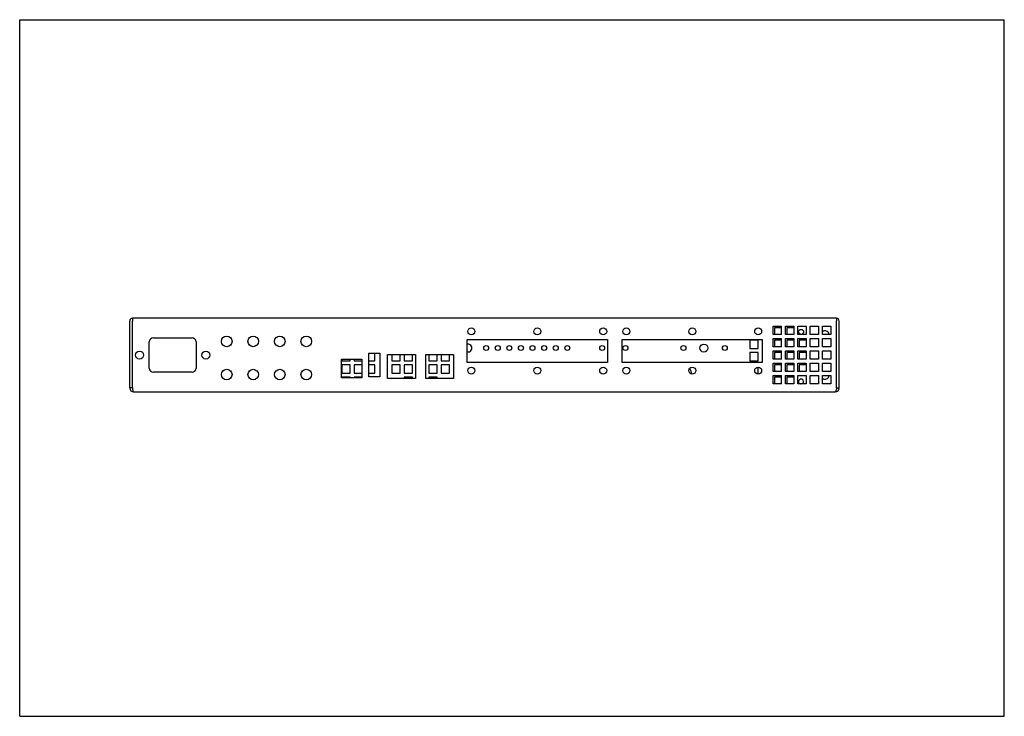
# Model space of a CAD drawing. Header units: millimetres. Extents: x 0 to 594, y 0 to 420.
import ezdxf

# ---------------------------------------------------------------- set-up
doc = ezdxf.new("R2010")
doc.units = ezdxf.units.MM
doc.header["$LTSCALE"] = 32.67
doc.layers.get('0').update_dxf_attribs({"linetype": 'CONTINUOUS'})
doc.layers.add('AXES', color=7, linetype='CONTINUOUS')

msp = doc.modelspace()

# ---------------------------------------------------------------- linework, layer by layer
at = {"color": 7, "linetype": 'CONTINUOUS'}
for p, q in [((0, 0), (0, 420)), ((0, 420), (594, 420)), ((594, 0), (594, 420)), ((459.61, 234.21), (455.36, 234.21)), ((455.36, 234.21), (455.36, 230.15)), ((467.06, 234.21), (462.8, 234.21)), ((462.8, 234.21), (462.8, 230.15)), ((445.56, 226.77), (440.48, 226.77)), ((440.48, 226.77), (440.48, 221.69)), ((445.56, 221.69), (445.56, 226.77)), ((447.92, 226.77), (447.92, 221.69)), ((459.61, 226.77), (455.36, 226.77)), ((455.36, 226.77), (455.36, 222.71)), ((467.06, 226.77), (462.8, 226.77)), ((462.8, 226.77), (462.8, 222.71)), ((474.5, 226.77), (470.24, 226.77)), ((470.24, 226.77), (470.24, 222.71)), ((440.48, 221.69), (445.56, 221.69)), ((194.36, 215.25), (194.36, 214.25)), ((194.36, 214.25), (199.44, 214.25)), ((199.44, 214.25), (199.44, 215.25)), ((201.8, 215.25), (201.8, 214.25)), ((201.8, 214.25), (206.37, 214.25)), ((210.71, 214.25), (214.32, 214.25)), ((214.32, 214.25), (214.32, 218.89)), ((224.48, 218.19), (224.48, 214.25)), ((224.48, 214.25), (229.56, 214.25)), ((229.56, 214.25), (229.56, 218.19)), ((231.92, 218.19), (231.92, 214.25)), ((231.92, 214.25), (237, 214.25)), ((237, 214.25), (237, 218.19)), ((246.8, 218.19), (246.8, 214.25)), ((246.8, 214.25), (251.88, 214.25)), ((251.88, 214.25), (251.88, 218.19)), ((254.24, 218.19), (254.24, 214.25)), ((254.24, 214.25), (259.32, 214.25)), ((259.32, 214.25), (259.32, 218.19)), ((445.56, 219.33), (440.48, 219.33)), ((440.48, 219.33), (440.48, 214.25)), ((440.48, 214.25), (445.56, 214.25)), ((445.56, 214.25), (445.56, 219.33)), ((447.92, 219.33), (447.92, 214.25)), ((459.61, 219.33), (455.36, 219.33)), ((455.36, 219.33), (455.36, 215.27)), ((467.06, 219.33), (462.8, 219.33)), ((462.8, 219.33), (462.8, 215.27)), ((474.5, 219.33), (470.24, 219.33)), ((470.24, 219.33), (470.24, 215.27)), ((194.36, 211.89), (194.36, 206.81)), ((199.44, 211.89), (194.36, 211.89)), ((199.44, 206.81), (199.44, 211.89)), ((201.8, 211.89), (201.8, 206.81)), ((206.37, 211.89), (201.8, 211.89)), ((214.32, 211.89), (210.71, 211.89)), ((214.32, 206.81), (214.32, 211.89)), ((224.48, 211.89), (224.48, 206.81)), ((229.56, 211.89), (224.48, 211.89)), ((229.56, 206.81), (229.56, 211.89)), ((231.92, 211.89), (231.92, 206.81)), ((237, 211.89), (231.92, 211.89)), ((237, 206.81), (237, 211.89)), ((246.8, 211.89), (246.8, 206.81)), ((251.88, 211.89), (246.8, 211.89)), ((251.88, 206.81), (251.88, 211.89)), ((254.24, 211.89), (254.24, 206.81)), ((259.32, 211.89), (254.24, 211.89)), ((259.32, 206.81), (259.32, 211.89)), ((445.56, 206.81), (445.56, 210.54)), ((459.61, 211.89), (455.36, 211.89)), ((455.36, 211.89), (455.36, 207.83)), ((467.06, 211.89), (462.8, 211.89)), ((462.8, 211.89), (462.8, 207.83)), ((474.5, 211.89), (470.24, 211.89)), ((470.24, 211.89), (470.24, 207.83)), ((194.36, 206.81), (199.44, 206.81)), ((194.36, 204.45), (194.36, 204.15)), ((199.44, 204.45), (194.36, 204.45)), ((199.44, 204.15), (199.44, 204.45)), ((201.8, 206.81), (206.37, 206.81)), ((201.8, 204.45), (201.8, 204.15)), ((206.37, 204.45), (201.8, 204.45)), ((210.71, 206.81), (214.32, 206.81)), ((224.48, 206.81), (229.56, 206.81)), ((231.92, 206.81), (237, 206.81)), ((231.92, 204.45), (231.92, 203.69)), ((237, 204.45), (231.92, 204.45)), ((237, 203.69), (237, 204.45)), ((246.8, 206.81), (251.88, 206.81)), ((246.8, 204.45), (246.8, 203.69)), ((251.88, 204.45), (246.8, 204.45)), ((251.88, 203.69), (251.88, 204.45)), ((254.24, 206.81), (259.32, 206.81)), ((444.25, 206.81), (445.56, 206.81)), ((459.61, 204.45), (455.36, 204.45)), ((455.36, 204.45), (455.36, 200.39)), ((467.06, 204.45), (462.8, 204.45)), ((462.8, 204.45), (462.8, 200.39)), ((67.98, 197.95), (66.4, 197.95)), ((492.83, 197.95), (494.4, 197.95)), ((0, 0), (594, 0))]:
    msp.add_line(p, q, dxfattribs=at)
at = {"color": 3, "linetype": 'CONTINUOUS'}
for p, q in [((66.4, 197.95), (66.4, 238.33)), ((67.98, 197.95), (67.98, 238.33)), ((492.69, 240.04), (68.11, 240.04)), ((492.83, 197.95), (492.83, 238.33)), ((494.4, 197.95), (494.4, 238.33)), ((454.53, 235.23), (459.61, 235.23)), ((454.53, 230.15), (454.53, 235.23)), ((459.61, 230.15), (459.61, 235.23)), ((461.98, 235.23), (467.06, 235.23)), ((461.98, 230.15), (461.98, 235.23)), ((467.06, 235.23), (467.06, 230.15)), ((469.42, 235.23), (474.5, 235.23)), ((469.42, 230.15), (469.42, 235.23)), ((474.5, 235.23), (474.5, 230.15)), ((476.86, 235.23), (481.94, 235.23)), ((476.86, 230.15), (476.86, 235.23)), ((481.94, 235.23), (481.94, 230.15)), ((484.3, 235.23), (489.38, 235.23)), ((484.3, 230.15), (484.3, 235.23)), ((489.38, 235.23), (489.38, 230.15)), ((270, 213.26), (270, 227.26)), ((270, 227.26), (354.53, 227.26)), ((354.53, 227.26), (354.53, 213.26)), ((363.47, 227.26), (448, 227.26)), ((363.47, 213.26), (363.47, 227.26)), ((448, 227.26), (448, 213.26)), ((459.61, 230.15), (454.53, 230.15)), ((454.53, 227.79), (459.61, 227.79)), ((454.53, 222.71), (454.53, 227.79)), ((459.61, 222.71), (459.61, 227.79)), ((467.06, 230.15), (461.98, 230.15)), ((461.98, 227.79), (467.06, 227.79)), ((461.98, 222.71), (461.98, 227.79)), ((467.06, 227.79), (467.06, 222.71)), ((474.5, 230.15), (469.42, 230.15)), ((469.42, 227.79), (474.5, 227.79)), ((469.42, 222.71), (469.42, 227.79)), ((474.5, 227.79), (474.5, 222.71)), ((481.94, 230.15), (476.86, 230.15)), ((476.86, 227.79), (481.94, 227.79)), ((476.86, 222.71), (476.86, 227.79)), ((481.94, 227.79), (481.94, 222.71)), ((489.38, 230.15), (484.3, 230.15)), ((484.3, 227.79), (489.38, 227.79)), ((484.3, 222.71), (484.3, 227.79)), ((489.38, 227.79), (489.38, 222.71)), ((459.61, 222.71), (454.53, 222.71)), ((454.53, 220.35), (459.61, 220.35)), ((454.53, 215.27), (454.53, 220.35)), ((459.61, 215.27), (459.61, 220.35)), ((467.06, 222.71), (461.98, 222.71)), ((461.98, 220.35), (467.06, 220.35)), ((461.98, 215.27), (461.98, 220.35)), ((467.06, 220.35), (467.06, 215.27)), ((474.5, 222.71), (469.42, 222.71)), ((469.42, 220.35), (474.5, 220.35)), ((469.42, 215.27), (469.42, 220.35)), ((474.5, 220.35), (474.5, 215.27)), ((481.94, 222.71), (476.86, 222.71)), ((476.86, 220.35), (481.94, 220.35)), ((476.86, 215.27), (476.86, 220.35)), ((481.94, 220.35), (481.94, 215.27)), ((489.38, 222.71), (484.3, 222.71)), ((484.3, 220.35), (489.38, 220.35)), ((484.3, 215.27), (484.3, 220.35)), ((489.38, 220.35), (489.38, 215.27)), ((194.12, 204.15), (194.12, 215.25)), ((194.12, 215.25), (206.37, 215.25)), ((206.37, 215.25), (206.37, 204.15)), ((210.71, 204.69), (210.71, 218.89)), ((210.71, 218.89), (217.31, 218.89)), ((217.31, 218.89), (217.31, 204.69)), ((221.86, 203.69), (221.86, 218.19)), ((221.86, 218.19), (238.73, 218.19)), ((238.73, 218.19), (238.73, 203.69)), ((244.92, 203.69), (244.92, 218.19)), ((244.92, 218.19), (261.79, 218.19)), ((261.79, 218.19), (261.79, 203.69)), ((459.61, 215.27), (454.53, 215.27)), ((467.06, 215.27), (461.98, 215.27)), ((474.5, 215.27), (469.42, 215.27)), ((481.94, 215.27), (476.86, 215.27)), ((489.38, 215.27), (484.3, 215.27)), ((354.53, 213.26), (270, 213.26)), ((448, 213.26), (363.47, 213.26)), ((454.53, 212.91), (459.61, 212.91)), ((454.53, 207.83), (454.53, 212.91)), ((459.61, 207.83), (459.61, 212.91)), ((461.98, 212.91), (467.06, 212.91)), ((461.98, 207.83), (461.98, 212.91)), ((467.06, 212.91), (467.06, 207.83)), ((469.42, 212.91), (474.5, 212.91)), ((469.42, 207.83), (469.42, 212.91)), ((474.5, 212.91), (474.5, 207.83)), ((476.86, 212.91), (481.94, 212.91)), ((476.86, 207.83), (476.86, 212.91)), ((481.94, 212.91), (481.94, 207.83)), ((484.3, 212.91), (489.38, 212.91)), ((484.3, 207.83), (484.3, 212.91)), ((489.38, 212.91), (489.38, 207.83)), ((206.37, 204.15), (194.12, 204.15)), ((217.31, 204.69), (210.71, 204.69)), ((238.73, 203.69), (221.86, 203.69)), ((261.79, 203.69), (244.92, 203.69)), ((459.61, 207.83), (454.53, 207.83)), ((454.53, 205.47), (459.61, 205.47)), ((454.53, 200.39), (454.53, 205.47)), ((459.61, 200.39), (459.61, 205.47)), ((467.06, 207.83), (461.98, 207.83)), ((461.98, 205.47), (467.06, 205.47)), ((461.98, 200.39), (461.98, 205.47)), ((467.06, 205.47), (467.06, 200.39)), ((474.5, 207.83), (469.42, 207.83)), ((469.42, 205.47), (474.5, 205.47)), ((469.42, 200.39), (469.42, 205.47)), ((474.5, 205.47), (474.5, 200.39)), ((481.94, 207.83), (476.86, 207.83)), ((476.86, 205.47), (481.94, 205.47)), ((476.86, 200.39), (476.86, 205.47)), ((481.94, 205.47), (481.94, 200.39)), ((489.38, 207.83), (484.3, 207.83)), ((484.3, 205.47), (489.38, 205.47)), ((484.3, 200.39), (484.3, 205.47)), ((489.38, 205.47), (489.38, 200.39)), ((459.61, 200.39), (454.53, 200.39)), ((467.06, 200.39), (461.98, 200.39)), ((474.5, 200.39), (469.42, 200.39)), ((481.94, 200.39), (476.86, 200.39)), ((489.38, 200.39), (484.3, 200.39)), ((68.76, 195.59), (492.04, 195.59))]:
    msp.add_line(p, q, dxfattribs=at)
for centre in [(272.5, 232.06), (312.26, 232.06), (352.02, 232.06), (365.97, 232.06), (405.73, 232.06), (445.5, 232.06), (272.5, 208.46), (312.26, 208.46), (352.02, 208.46), (365.97, 208.46), (405.73, 208.46), (445.5, 208.46)]:
    msp.add_circle(centre, 2.1, dxfattribs=at)
for centre, radius, start, end in [((68.11, 238.33), 1.71, 90, 180), ((84.54, 238.32), 16.56, 179.51002, 179.99494), ((492.69, 238.33), 1.71, 0, 90), ((476.27, 238.32), 16.56, 0.00506, 0.48998), ((68.76, 197.95), 2.36, 180, 270), ((492.04, 197.95), 2.36, 270, 360)]:
    msp.add_arc(centre, radius, start, end, dxfattribs=at)
at = {"color": 7, "linetype": 'CONTINUOUS'}
msp.add_arc((400.4, 206.04), 5.1, 4.26298, 44.51616, dxfattribs=at)
at = {"color": 3, "linetype": 'CONTINUOUS'}
for points, knots in [([(68, 239.37), (68, 239.31), (67.99, 239.01), (67.98, 238.7), (67.98, 238.47)], [0, 0, 0, 0, 0.219099, 1, 1, 1, 1]), ([(68.07, 239.96), (68.05, 239.89), (68.03, 239.69), (68.01, 239.49), (68, 239.37)], [0, 0, 0, 0, 0.387607, 1, 1, 1, 1]), ([(68.11, 240.04), (68.11, 240.04), (68.08, 240.02), (68.08, 239.98), (68.07, 239.96)], [0, 0, 0, 0, 0.129825, 1, 1, 1, 1]), ([(492.69, 240.04), (492.7, 240.04), (492.72, 240.02), (492.73, 239.98), (492.73, 239.96)], [0, 0, 0, 0, 0.129825, 1, 1, 1, 1]), ([(492.73, 239.96), (492.75, 239.89), (492.77, 239.69), (492.79, 239.49), (492.8, 239.37)], [0, 0, 0, 0, 0.387607, 1, 1, 1, 1]), ([(492.8, 239.37), (492.8, 239.31), (492.82, 239.01), (492.83, 238.7), (492.83, 238.47)], [0, 0, 0, 0, 0.219099, 1, 1, 1, 1]), ([(67.98, 197.95), (68, 197.84), (68.08, 197.45), (68.17, 197.06), (68.24, 196.77)], [0, 0, 0, 0, 0.260513, 1, 1, 1, 1]), ([(68.24, 196.77), (68.31, 196.47), (68.41, 196.09), (68.59, 195.69), (68.71, 195.59), (68.76, 195.59)], [0, 0, 0, 0, 0.680698, 0.883812, 1, 1, 1, 1]), ([(492.57, 196.77), (492.49, 196.47), (492.39, 196.09), (492.21, 195.69), (492.09, 195.59), (492.04, 195.59)], [0, 0, 0, 0, 0.680698, 0.883812, 1, 1, 1, 1]), ([(492.83, 197.95), (492.81, 197.84), (492.72, 197.45), (492.64, 197.06), (492.57, 196.77)], [0, 0, 0, 0, 0.260513, 1, 1, 1, 1])]:
    msp.add_open_spline(points, degree=3, knots=knots, dxfattribs=at)
at = {"layer": 'AXES', "color": 3, "linetype": 'CONTINUOUS'}
for p, q in [((80.65, 228.21), (103.95, 228.21)), ((78.15, 209.91), (78.15, 225.71)), ((106.45, 225.71), (106.45, 209.91)), ((103.95, 207.41), (80.65, 207.41))]:
    msp.add_line(p, q, dxfattribs=at)
at = {"layer": 'AXES', "color": 7, "linetype": 'CONTINUOUS'}
for centre, radius in [((471.4, 231.79), 1.5), ((281.4, 222.04), 1.5), ((288.4, 222.04), 1.5), ((295.4, 222.04), 1.5), ((302.4, 222.04), 1.5), ((309.4, 222.04), 1.5), ((316.4, 222.04), 1.5), ((323.4, 222.04), 1.5), ((330.4, 222.04), 1.5), ((351.4, 222.04), 1.5), ((365.4, 222.04), 1.5), ((400.4, 222.04), 1.5), ((412.75, 222.04), 2.4), ((425.4, 222.04), 1.5)]:
    msp.add_circle(centre, radius, dxfattribs=at)
at = {"layer": 'AXES', "color": 3, "linetype": 'CONTINUOUS'}
for centre, radius in [((124.9, 226.04), 3.2), ((140.9, 226.04), 3.2), ((156.9, 226.04), 3.2), ((172.9, 226.04), 3.2), ((72.3, 217.81), 2.4), ((112.3, 217.81), 2.4), ((124.9, 206.04), 3.2), ((140.9, 206.04), 3.2), ((156.9, 206.04), 3.2), ((172.9, 206.04), 3.2)]:
    msp.add_circle(centre, radius, dxfattribs=at)
at = {"layer": 'AXES', "color": 7, "linetype": 'CONTINUOUS'}
for centre, radius, start, end in [((485.9, 230.04), 2.4, 2.95633, 132.35731), ((485.9, 230.04), 2.4, 250.85815, 289.14185), ((270.4, 222.04), 2.4, 260.09538, 99.90462), ((485.9, 205.59), 2.4, 70.61347, 109.38653), ((471.4, 201.79), 1.5, 288.48998, 251.51002), ((485.9, 205.59), 2.4, 227.64269, 356.9931)]:
    msp.add_arc(centre, radius, start, end, dxfattribs=at)
at = {"layer": 'AXES', "color": 3, "linetype": 'CONTINUOUS'}
for centre, start, end in [((80.65, 225.71), 90, 180), ((103.95, 225.71), 0, 90), ((80.65, 209.91), 180, 270), ((103.95, 209.91), 270, 360)]:
    msp.add_arc(centre, 2.5, start, end, dxfattribs=at)

doc.saveas('drawing.dxf')
